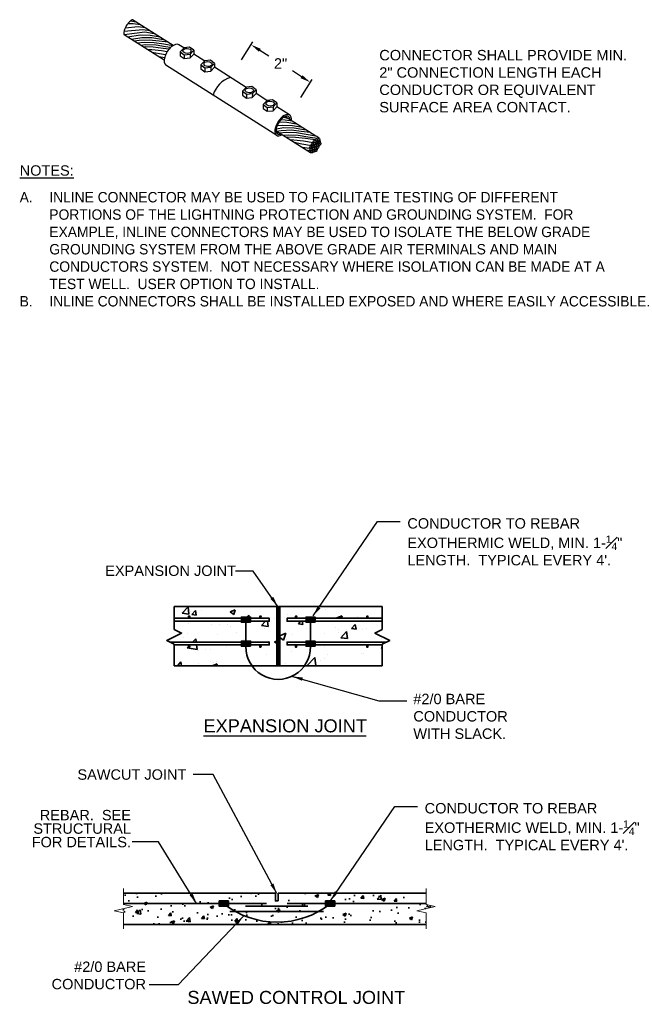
# Model space of a CAD drawing. Header units: inches. Extents: x 298 to 9722, y 170 to 7422.
# Tile 13 of 36: x 1499 to 2029, y 1134 to 1986. Entities that reach past the tile are written whole.
import ezdxf

# ---------------------------------------------------------------- set-up
doc = ezdxf.new("R2010")
doc.units = ezdxf.units.IN
doc.header["$MEASUREMENT"] = 0
for name, color, linetype, lineweight in [('E-ANNO-TEXT', 7, 'Continuous', 25), ('E-DETL-GRPH', 7, 'Continuous', 35), ('G-ANNO-TEXT', 7, 'Continuous', 0)]:
    doc.layers.add(name, color=color, linetype=linetype, lineweight=lineweight)
doc.styles.add("3 4 1'-0", font='arial.ttf', dxfattribs={"height": 2})
doc.styles.add('Arial8', font='arial.ttf', dxfattribs={"height": 0.125})
doc.styles.get("Standard").update_dxf_attribs({"font": 'arial.ttf'})
doc.dimstyles.new("3 4 1'-0", dxfattribs={"dimtxt": 2, "dimasz": 3, "dimexe": 1, "dimexo": 1, "dimgap": 1, "dimtad": 1, "dimdec": 4, "dimzin": 11, "dimdsep": 46, "dimlunit": 4, "dimtxsty": "3 4 1'-0", "dimblk": '_Oblique_0.3', "dimcen": 0.09, "dimadec": 4, "dimazin": 3, "dimtfac": 1, "dimtdec": 4, "dimtofl": 0, "dimtmove": 0, "dimatfit": 3, "dimfxl": 1, "dimfrac": 2, "dimtzin": 11, "dimarcsym": 0})
doc.dimstyles.new('3-16to1Dim8', dxfattribs={"dimtxt": 12, "dimasz": 0.0625, "dimexe": 0.0625, "dimexo": 0.0625, "dimgap": 0.03125, "dimtad": 1, "dimdec": 4, "dimlfac": 64, "dimzin": 3, "dimdsep": 46, "dimlunit": 4, "dimtxsty": 'Arial8', "dimcen": 0.09375, "dimclrd": 256, "dimclrt": 256, "dimadec": 0, "dimazin": 1, "dimtfac": 1, "dimtdec": 4, "dimtofl": 0, "dimtmove": 0, "dimatfit": 3, "dimfxl": 1, "dimfrac": 1, "dimtolj": 1, "dimtzin": 0, "dimlwd": -1, "dimarcsym": 0})
doc.dimstyles.get("Standard").update_dxf_attribs({"dimtxt": 0.18, "dimasz": 0.18, "dimexe": 0.18, "dimexo": 0.0625, "dimgap": 0.09, "dimtad": 0, "dimtih": 1, "dimtoh": 1, "dimdec": 4, "dimzin": 0, "dimdsep": 46, "dimtxsty": 'Standard', "dimcen": 0.09, "dimadec": 0, "dimazin": 0, "dimtfac": 1, "dimtdec": 4, "dimtofl": 0, "dimtmove": 0, "dimatfit": 3, "dimfxl": 1, "dimtolj": 1, "dimtzin": 0, "dimarcsym": 0})

# ---------------------------------------------------------------- blocks, each defined once
blk = doc.blocks.new('BREAK LINE')
at = {"layer": 'G-ANNO-TEXT', "flags": 128}
blk.add_lwpolyline([(8.36, 9.2), (8.36, 8.47), (8.36, 6.43), (9.96, 6.07), (6.76, 5.34), (8.36, 4.97), (8.36, 2.2)], dxfattribs=at)
blk = doc.blocks.new('_Oblique_0.3')
at = {"color": 0, "linetype": 'ByBlock', "lineweight": -2}
for p, q in [((0, 0), (-1, 0)), ((0.5, 0.167), (-0.5, -0.167))]:
    blk.add_line(p, q, dxfattribs=at)
blk = doc.blocks.new('*X7')
at = {"color": 0}
for p, q in [((920.4, 444.6), (920.4, 444.6)), ((955.6, 449.6), (955.6, 449.6)), ((1087.4, 446.1), (1087.4, 446.1)), ((933.7, 425.2), (933.7, 425.2)), ((944.4, 424.9), (944.4, 424.9)), ((1009.5, 434.9), (1009.5, 434.9)), ((1025.4, 410.3), (1033.8, 413.6)), ((1030.7, 404.5), (1033.8, 413.6)), ((1104.6, 418.1), (1104.6, 418.1)), ((1105.2, 415.3), (1105.2, 415.3)), ((1142.8, 420.3), (1142.8, 420.3)), ((896, 408.1), (896, 408.1)), ((900.9, 393.9), (904.7, 397.9)), ((908.5, 401.9), (912.5, 406)), ((913, 401.9), (912.5, 406)), ((914.2, 391.8), (913.5, 397.9)), ((976.1, 404.7), (976.1, 404.7)), ((1010.5, 402.9), (1010.5, 402.9)), ((1025.4, 408.1), (1030.7, 404.5)), ((1162.6, 406.7), (1162.6, 406.7)), ((900.9, 393.9), (914.2, 391.8)), ((916.1, 390.4), (916.1, 390.4)), ((953.7, 395.4), (953.7, 395.4)), ((1007.6, 384.9), (1007.6, 384.9)), ((1085.6, 396.2), (1085.6, 396.2)), ((1089.2, 385.1), (1089.2, 385.1)), ((887.8, 369.9), (892.3, 375.2)), ((893.3, 369.9), (892.3, 375.2)), ((931.9, 375.3), (931.9, 375.3)), ((1061.7, 369.9), (1072.6, 381.2)), ((1073.9, 369.9), (1072.6, 381.2)), ((1001.7, 370.1), (1001.7, 370.1))]:
    blk.add_line(p, q, dxfattribs=at)
blk = doc.blocks.new('*X8')
at = {"color": 0}
for p, q in [((894.2, 440.9), (902, 449)), ((894.2, 440.9), (903.1, 439.5)), ((903.1, 439.5), (902, 449)), ((904.9, 442.9), (904.9, 442.9)), ((907, 438.7), (911.9, 444.4)), ((907, 438.7), (913, 438.2)), ((913, 438.2), (911.9, 444.4)), ((958.6, 442.3), (965.6, 445)), ((958.6, 442.3), (963.6, 438.9)), ((963.6, 438.9), (965.6, 445)), ((980, 433.9), (983.6, 438.2)), ((984.4, 433.9), (983.6, 438.2)), ((1036.2, 439.1), (1036.2, 439.1)), ((1076.3, 443.5), (1076.3, 443.5)), ((1087.5, 446.2), (1087.5, 446.2)), ((902, 427.2), (902, 427.2)), ((933.7, 425.2), (933.7, 425.2)), ((955.4, 425), (955.4, 425)), ((1001, 424.3), (1006.3, 429.9)), ((1001, 424.3), (1009.8, 422.9)), ((1009.8, 422.9), (1009, 429.9)), ((1018, 433.4), (1018, 433.4)), ((1050.5, 426.1), (1053.6, 429.9)), ((1050.5, 426.1), (1056.5, 425.6)), ((1056.5, 425.6), (1055.7, 429.9)), ((1067.9, 428.4), (1067.9, 428.4)), ((1102.3, 434.3), (1109.3, 437)), ((1102.3, 434.3), (1102.9, 433.9)), ((1108.2, 433.9), (1109.3, 437)), ((1122.2, 419.9), (1127, 425.6)), ((1128.2, 419.3), (1127, 425.6)), ((1130.8, 436.7), (1130.8, 436.7)), ((901.4, 413.4), (901.4, 413.4)), ((941.8, 411.8), (941.8, 411.8)), ((959.7, 423.4), (959.7, 423.4)), ((966.8, 415.1), (966.8, 415.1)), ((1004.7, 420.1), (1004.7, 420.1)), ((1008.8, 422.7), (1008.8, 422.7)), ((1042, 411.5), (1042, 411.5)), ((1062.1, 420.5), (1062.1, 420.5)), ((1086.3, 412.9), (1086.3, 412.9)), ((1100.3, 421.5), (1100.3, 421.5)), ((1107.7, 407.7), (1115.5, 415.9)), ((1115.5, 418.2), (1115.5, 418.2)), ((1116.6, 406.4), (1115.5, 415.9)), ((1122.2, 419.9), (1128.2, 419.3)), ((1136.8, 419.3), (1136.8, 419.3)), ((878.6, 403.5), (878.6, 403.5)), ((879.2, 406.9), (879.5, 406.7)), ((879.5, 406.7), (879.7, 407.2)), ((1018.3, 402), (1021.4, 403.2)), ((1018.3, 402), (1021.4, 399.9)), ((1034.9, 405.9), (1034.9, 405.9)), ((1107.7, 407.7), (1116.6, 406.4)), ((1167.6, 405.6), (1167.6, 405.6)), ((925.3, 391.5), (925.3, 391.5)), ((932.5, 392), (932.5, 392)), ((1041.6, 389), (1041.6, 389)), ((1066.6, 392.3), (1066.6, 392.3)), ((1104.5, 397.2), (1104.5, 397.2)), ((1135.6, 386), (1135.6, 386)), ((1138.5, 386.5), (1138.5, 386.5)), ((1162, 394), (1163.6, 394.6)), ((1162, 394), (1163.6, 393)), ((915.5, 372.4), (915.5, 372.4)), ((934.4, 369.9), (941.2, 372.5)), ((935.9, 373.9), (935.9, 373.9)), ((940.4, 369.9), (941.2, 372.5)), ((940.5, 375.7), (940.5, 375.7)), ((978.4, 380.7), (978.4, 380.7)), ((989.3, 371.6), (989.3, 371.6)), ((1033.7, 372.6), (1033.7, 372.6)), ((1080.2, 376.5), (1080.2, 376.5)), ((1085.1, 379.6), (1085.1, 379.6))]:
    blk.add_line(p, q, dxfattribs=at)
blk = doc.blocks.new('*X4')
at = {"color": 0}
for p, q in [((1021.4, 438), (1025.2, 441.9)), ((1021.4, 439.8), (1023.5, 441.9)), ((1021.4, 441.6), (1021.7, 441.9)), ((1021.4, 436.2), (1025.4, 440.2)), ((1021.4, 434.5), (1025.4, 438.5)), ((1021.4, 432.7), (1025.4, 436.7)), ((1021.4, 430.9), (1025.4, 434.9)), ((1021.4, 429.2), (1025.4, 433.2)), ((1021.4, 427.4), (1025.4, 431.4)), ((1021.4, 425.6), (1025.4, 429.6)), ((1021.4, 423.9), (1025.4, 427.9)), ((1021.4, 422.1), (1025.4, 426.1)), ((1021.4, 420.3), (1025.4, 424.3)), ((1021.4, 418.6), (1025.4, 422.6)), ((1021.4, 416.8), (1025.4, 420.8)), ((1021.4, 415), (1025.4, 419)), ((1021.4, 413.3), (1025.4, 417.3)), ((1021.4, 411.5), (1025.4, 415.5)), ((1021.4, 409.7), (1025.4, 413.7)), ((1021.4, 408), (1025.4, 412)), ((1021.4, 406.2), (1025.4, 410.2)), ((1021.4, 404.4), (1025.4, 408.4)), ((1021.4, 402.7), (1025.4, 406.7)), ((1021.4, 400.9), (1025.4, 404.9)), ((1021.4, 399.1), (1025.4, 403.1)), ((1021.4, 397.4), (1025.4, 401.4)), ((1021.4, 395.6), (1025.4, 399.6)), ((1021.4, 393.8), (1025.4, 397.8)), ((1021.4, 392.1), (1025.4, 396.1)), ((1021.4, 390.3), (1025.4, 394.3)), ((1021.4, 388.5), (1025.4, 392.5)), ((1021.4, 386.8), (1025.4, 390.8)), ((1021.4, 385), (1025.4, 389)), ((1021.4, 383.2), (1025.4, 387.2)), ((1021.4, 381.4), (1025.4, 385.4)), ((1021.4, 379.7), (1025.4, 383.7)), ((1021.4, 377.9), (1025.4, 381.9)), ((1021.4, 376.1), (1025.4, 380.1)), ((1021.4, 374.4), (1025.4, 378.4)), ((1021.4, 372.6), (1025.4, 376.6)), ((1021.4, 370.8), (1025.4, 374.8)), ((1022.2, 369.9), (1025.4, 373.1)), ((1023.9, 369.9), (1025.4, 371.3))]:
    blk.add_line(p, q, dxfattribs=at)
blk = doc.blocks.new('*X5')
at = {"color": 0}
for p, q in [((1021.4, 444.2), (1021.5, 444.2)), ((1021.4, 443.8), (1021.5, 443.8)), ((1021.5, 444.5), (1021.8, 444.5)), ((1021.5, 444), (1021.8, 444)), ((1021.5, 443.5), (1021.8, 443.5)), ((1021.5, 443.2), (1021.5, 443.2)), ((1021.6, 443), (1021.8, 443)), ((1021.7, 445), (1021.8, 445)), ((1021.8, 444.8), (1022, 444.8)), ((1021.8, 444.2), (1022, 444.2)), ((1021.8, 443.8), (1022, 443.8)), ((1021.8, 443.2), (1022, 443.2)), ((1021.8, 442.8), (1022, 442.8)), ((1021.9, 445.2), (1022, 445.2)), ((1022, 445), (1022.2, 445)), ((1022, 444.5), (1022.2, 444.5)), ((1022, 444), (1022.2, 444)), ((1022, 443.5), (1022.2, 443.5)), ((1022, 443), (1022.2, 443)), ((1022, 442.5), (1022.2, 442.5)), ((1022.2, 445.5), (1022.2, 445.5)), ((1022.2, 445.2), (1022.5, 445.2)), ((1022.2, 444.8), (1022.5, 444.8)), ((1022.2, 444.2), (1022.5, 444.2)), ((1022.2, 443.8), (1022.5, 443.8)), ((1022.2, 443.2), (1022.5, 443.2)), ((1022.2, 442.8), (1022.5, 442.8)), ((1022.2, 442.2), (1022.5, 442.2)), ((1022.5, 445.5), (1022.8, 445.5)), ((1022.5, 445), (1022.8, 445)), ((1022.5, 444.5), (1022.8, 444.5)), ((1022.5, 444), (1022.8, 444)), ((1022.5, 443.5), (1022.8, 443.5)), ((1022.5, 443), (1022.8, 443)), ((1022.5, 442.5), (1022.8, 442.5)), ((1022.6, 442), (1022.8, 442)), ((1022.8, 445.8), (1023, 445.8)), ((1022.8, 445.2), (1023, 445.2)), ((1022.8, 444.8), (1023, 444.8)), ((1022.8, 444.2), (1023, 444.2)), ((1022.8, 443.8), (1023, 443.8)), ((1022.8, 443.2), (1023, 443.2)), ((1022.8, 442.8), (1023, 442.8)), ((1022.8, 442.2), (1023, 442.2)), ((1023, 445.5), (1023.2, 445.5)), ((1023, 445), (1023.2, 445)), ((1023, 444.5), (1023.2, 444.5)), ((1023, 444), (1023.2, 444)), ((1023, 443.5), (1023.2, 443.5)), ((1023, 443), (1023.2, 443)), ((1023, 442.5), (1023.2, 442.5)), ((1023, 442), (1023.2, 442)), ((1023.2, 445.8), (1023.5, 445.8)), ((1023.2, 445.2), (1023.5, 445.2)), ((1023.2, 444.8), (1023.5, 444.8)), ((1023.2, 444.2), (1023.5, 444.2)), ((1023.2, 443.8), (1023.5, 443.8)), ((1023.2, 443.2), (1023.5, 443.2)), ((1023.2, 442.8), (1023.5, 442.8)), ((1023.2, 442.2), (1023.5, 442.2)), ((1023.5, 445.5), (1023.8, 445.5)), ((1023.5, 445), (1023.8, 445)), ((1023.5, 444.5), (1023.8, 444.5)), ((1023.5, 444), (1023.8, 444)), ((1023.5, 443.5), (1023.8, 443.5)), ((1023.5, 443), (1023.8, 443)), ((1023.5, 442.5), (1023.8, 442.5)), ((1023.5, 442), (1023.8, 442)), ((1023.8, 445.8), (1024, 445.8)), ((1023.8, 445.2), (1024, 445.2)), ((1023.8, 444.8), (1024, 444.8)), ((1023.8, 444.2), (1024, 444.2)), ((1023.8, 443.8), (1024, 443.8)), ((1023.8, 443.2), (1024, 443.2)), ((1023.8, 442.8), (1024, 442.8)), ((1023.8, 442.2), (1024, 442.2)), ((1024, 445.5), (1024.2, 445.5)), ((1024, 445), (1024.2, 445)), ((1024, 444.5), (1024.2, 444.5)), ((1024, 444), (1024.2, 444)), ((1024, 443.5), (1024.2, 443.5)), ((1024, 443), (1024.2, 443)), ((1024, 442.5), (1024.2, 442.5)), ((1024, 442), (1024.1, 442)), ((1024.2, 445.2), (1024.5, 445.2)), ((1024.2, 444.8), (1024.5, 444.8)), ((1024.2, 444.2), (1024.5, 444.2)), ((1024.2, 443.8), (1024.5, 443.8)), ((1024.2, 443.2), (1024.5, 443.2)), ((1024.2, 442.8), (1024.5, 442.8)), ((1024.2, 442.2), (1024.5, 442.2)), ((1024.5, 445.5), (1024.5, 445.5)), ((1024.5, 445), (1024.8, 445)), ((1024.5, 444.5), (1024.8, 444.5)), ((1024.5, 444), (1024.8, 444)), ((1024.5, 443.5), (1024.8, 443.5)), ((1024.5, 443), (1024.8, 443)), ((1024.5, 442.5), (1024.8, 442.5)), ((1024.8, 445.2), (1024.8, 445.2)), ((1024.8, 444.8), (1025, 444.8)), ((1024.8, 444.2), (1025, 444.2)), ((1024.8, 443.8), (1025, 443.8)), ((1024.8, 443.2), (1025, 443.2)), ((1024.8, 442.8), (1025, 442.8)), ((1025, 445), (1025, 445)), ((1025, 444.5), (1025.2, 444.5)), ((1025, 444), (1025.2, 444)), ((1025, 443.5), (1025.2, 443.5)), ((1025, 443), (1025.2, 443)), ((1025.2, 444.2), (1025.3, 444.2)), ((1025.2, 443.8), (1025.4, 443.8)), ((1025.2, 443.2), (1025.3, 443.2))]:
    blk.add_line(p, q, dxfattribs=at)
blk = doc.blocks.new('*X6')
at = {"color": 0}
for p, q in [((1021.40625, 449.6875), (1021.40625, 449.6875)), ((1021.40625, 449.0625), (1021.40625, 449.0625)), ((1021.40625, 448.4375), (1021.40625, 448.4375)), ((1021.40625, 447.8125), (1021.40625, 447.8125)), ((1021.40625, 447.1875), (1021.40625, 447.1875)), ((1021.40625, 446.5625), (1021.40625, 446.5625)), ((1021.40625, 445.9375), (1021.40625, 445.9375)), ((1021.40625, 445.3125), (1021.40625, 445.3125)), ((1021.40625, 444.6875), (1021.40625, 444.6875)), ((1021.5625, 449.375), (1021.5625, 449.375)), ((1021.5625, 448.75), (1021.5625, 448.75)), ((1021.5625, 448.125), (1021.5625, 448.125)), ((1021.5625, 447.5), (1021.5625, 447.5)), ((1021.5625, 446.875), (1021.5625, 446.875)), ((1021.5625, 446.25), (1021.5625, 446.25)), ((1021.5625, 445.625), (1021.5625, 445.625)), ((1021.5625, 445), (1021.5625, 445)), ((1021.71875, 449.6875), (1021.71875, 449.6875)), ((1021.71875, 449.0625), (1021.71875, 449.0625)), ((1021.71875, 448.4375), (1021.71875, 448.4375)), ((1021.71875, 447.8125), (1021.71875, 447.8125)), ((1021.71875, 447.1875), (1021.71875, 447.1875)), ((1021.71875, 446.5625), (1021.71875, 446.5625)), ((1021.71875, 445.9375), (1021.71875, 445.9375)), ((1021.71875, 445.3125), (1021.71875, 445.3125)), ((1021.875, 449.375), (1021.875, 449.375)), ((1021.875, 448.75), (1021.875, 448.75)), ((1021.875, 448.125), (1021.875, 448.125)), ((1021.875, 447.5), (1021.875, 447.5)), ((1021.875, 446.875), (1021.875, 446.875)), ((1021.875, 446.25), (1021.875, 446.25)), ((1021.875, 445.625), (1021.875, 445.625)), ((1022.03125, 449.0625), (1022.03125, 449.0625)), ((1022.03125, 448.4375), (1022.03125, 448.4375)), ((1022.03125, 447.8125), (1022.03125, 447.8125)), ((1022.03125, 447.1875), (1022.03125, 447.1875)), ((1022.03125, 446.5625), (1022.03125, 446.5625)), ((1022.03125, 445.9375), (1022.03125, 445.9375)), ((1022.1875, 449.375), (1022.1875, 449.375)), ((1022.1875, 448.75), (1022.1875, 448.75)), ((1022.1875, 448.125), (1022.1875, 448.125)), ((1022.1875, 447.5), (1022.1875, 447.5)), ((1022.1875, 446.875), (1022.1875, 446.875)), ((1022.1875, 446.25), (1022.1875, 446.25)), ((1022.1875, 445.625), (1022.1875, 445.625)), ((1022.34375, 449.0625), (1022.34375, 449.0625)), ((1022.34375, 448.4375), (1022.34375, 448.4375)), ((1022.34375, 447.8125), (1022.34375, 447.8125)), ((1022.34375, 447.1875), (1022.34375, 447.1875)), ((1022.34375, 446.5625), (1022.34375, 446.5625)), ((1022.34375, 445.9375), (1022.34375, 445.9375)), ((1022.5, 449.375), (1022.5, 449.375)), ((1022.5, 448.75), (1022.5, 448.75)), ((1022.5, 448.125), (1022.5, 448.125)), ((1022.5, 447.5), (1022.5, 447.5)), ((1022.5, 446.875), (1022.5, 446.875)), ((1022.5, 446.25), (1022.5, 446.25)), ((1022.65625, 449.0625), (1022.65625, 449.0625)), ((1022.65625, 448.4375), (1022.65625, 448.4375)), ((1022.65625, 447.8125), (1022.65625, 447.8125)), ((1022.65625, 447.1875), (1022.65625, 447.1875)), ((1022.65625, 446.5625), (1022.65625, 446.5625)), ((1022.65625, 445.9375), (1022.65625, 445.9375)), ((1022.8125, 449.375), (1022.8125, 449.375)), ((1022.8125, 448.75), (1022.8125, 448.75)), ((1022.8125, 448.125), (1022.8125, 448.125)), ((1022.8125, 447.5), (1022.8125, 447.5)), ((1022.8125, 446.875), (1022.8125, 446.875)), ((1022.8125, 446.25), (1022.8125, 446.25)), ((1022.96875, 449.0625), (1022.96875, 449.0625)), ((1022.96875, 448.4375), (1022.96875, 448.4375)), ((1022.96875, 447.8125), (1022.96875, 447.8125)), ((1022.96875, 447.1875), (1022.96875, 447.1875)), ((1022.96875, 446.5625), (1022.96875, 446.5625)), ((1022.96875, 445.9375), (1022.96875, 445.9375)), ((1023.125, 449.375), (1023.125, 449.375)), ((1023.125, 448.75), (1023.125, 448.75)), ((1023.125, 448.125), (1023.125, 448.125)), ((1023.125, 447.5), (1023.125, 447.5)), ((1023.125, 446.875), (1023.125, 446.875)), ((1023.125, 446.25), (1023.125, 446.25)), ((1023.28125, 449.0625), (1023.28125, 449.0625)), ((1023.28125, 448.4375), (1023.28125, 448.4375)), ((1023.28125, 447.8125), (1023.28125, 447.8125)), ((1023.28125, 447.1875), (1023.28125, 447.1875)), ((1023.28125, 446.5625), (1023.28125, 446.5625)), ((1023.28125, 445.9375), (1023.28125, 445.9375)), ((1023.4375, 448.75), (1023.4375, 448.75)), ((1023.4375, 448.125), (1023.4375, 448.125)), ((1023.4375, 447.5), (1023.4375, 447.5)), ((1023.4375, 446.875), (1023.4375, 446.875)), ((1023.4375, 446.25), (1023.4375, 446.25)), ((1023.59375, 449.0625), (1023.59375, 449.0625)), ((1023.59375, 448.4375), (1023.59375, 448.4375)), ((1023.59375, 447.8125), (1023.59375, 447.8125)), ((1023.59375, 447.1875), (1023.59375, 447.1875)), ((1023.59375, 446.5625), (1023.59375, 446.5625)), ((1023.59375, 445.9375), (1023.59375, 445.9375)), ((1023.75, 449.375), (1023.75, 449.375)), ((1023.75, 448.75), (1023.75, 448.75)), ((1023.75, 448.125), (1023.75, 448.125)), ((1023.75, 447.5), (1023.75, 447.5)), ((1023.75, 446.875), (1023.75, 446.875)), ((1023.75, 446.25), (1023.75, 446.25)), ((1023.90625, 449.0625), (1023.90625, 449.0625)), ((1023.90625, 448.4375), (1023.90625, 448.4375)), ((1023.90625, 447.8125), (1023.90625, 447.8125)), ((1023.90625, 447.1875), (1023.90625, 447.1875)), ((1023.90625, 446.5625), (1023.90625, 446.5625)), ((1023.90625, 445.9375), (1023.90625, 445.9375)), ((1024.0625, 449.375), (1024.0625, 449.375)), ((1024.0625, 448.75), (1024.0625, 448.75)), ((1024.0625, 448.125), (1024.0625, 448.125)), ((1024.0625, 447.5), (1024.0625, 447.5)), ((1024.0625, 446.875), (1024.0625, 446.875)), ((1024.0625, 446.25), (1024.0625, 446.25)), ((1024.21875, 449.0625), (1024.21875, 449.0625)), ((1024.21875, 448.4375), (1024.21875, 448.4375)), ((1024.21875, 447.8125), (1024.21875, 447.8125)), ((1024.21875, 447.1875), (1024.21875, 447.1875)), ((1024.21875, 446.5625), (1024.21875, 446.5625)), ((1024.21875, 445.9375), (1024.21875, 445.9375)), ((1024.375, 449.375), (1024.375, 449.375)), ((1024.375, 448.75), (1024.375, 448.75)), ((1024.375, 448.125), (1024.375, 448.125)), ((1024.375, 447.5), (1024.375, 447.5)), ((1024.375, 446.875), (1024.375, 446.875)), ((1024.375, 446.25), (1024.375, 446.25)), ((1024.375, 445.625), (1024.375, 445.625)), ((1024.53125, 449.0625), (1024.53125, 449.0625)), ((1024.53125, 448.4375), (1024.53125, 448.4375)), ((1024.53125, 447.8125), (1024.53125, 447.8125)), ((1024.53125, 447.1875), (1024.53125, 447.1875)), ((1024.53125, 446.5625), (1024.53125, 446.5625)), ((1024.53125, 445.9375), (1024.53125, 445.9375)), ((1024.6875, 449.375), (1024.6875, 449.375)), ((1024.6875, 448.75), (1024.6875, 448.75)), ((1024.6875, 448.125), (1024.6875, 448.125)), ((1024.6875, 447.5), (1024.6875, 447.5)), ((1024.6875, 446.875), (1024.6875, 446.875)), ((1024.6875, 446.25), (1024.6875, 446.25)), ((1024.6875, 445.625), (1024.6875, 445.625)), ((1024.84375, 449.0625), (1024.84375, 449.0625)), ((1024.84375, 448.4375), (1024.84375, 448.4375)), ((1024.84375, 447.8125), (1024.84375, 447.8125)), ((1024.84375, 447.1875), (1024.84375, 447.1875)), ((1024.84375, 446.5625), (1024.84375, 446.5625)), ((1024.84375, 445.9375), (1024.84375, 445.9375)), ((1024.84375, 445.3125), (1024.84375, 445.3125)), ((1025, 449.375), (1025, 449.375)), ((1025, 448.75), (1025, 448.75)), ((1025, 448.125), (1025, 448.125)), ((1025, 447.5), (1025, 447.5)), ((1025, 446.875), (1025, 446.875)), ((1025, 446.25), (1025, 446.25)), ((1025, 445.625), (1025, 445.625)), ((1025.15625, 449.6875), (1025.15625, 449.6875)), ((1025.15625, 449.0625), (1025.15625, 449.0625)), ((1025.15625, 448.4375), (1025.15625, 448.4375)), ((1025.15625, 447.8125), (1025.15625, 447.8125)), ((1025.15625, 447.1875), (1025.15625, 447.1875)), ((1025.15625, 446.5625), (1025.15625, 446.5625)), ((1025.15625, 445.9375), (1025.15625, 445.9375)), ((1025.15625, 445.3125), (1025.15625, 445.3125)), ((1025.3125, 449.375), (1025.3125, 449.375)), ((1025.3125, 448.75), (1025.3125, 448.75)), ((1025.3125, 448.125), (1025.3125, 448.125)), ((1025.3125, 447.5), (1025.3125, 447.5)), ((1025.3125, 446.875), (1025.3125, 446.875)), ((1025.3125, 446.25), (1025.3125, 446.25)), ((1025.3125, 445.625), (1025.3125, 445.625)), ((1025.3125, 445), (1025.3125, 445))]:
    blk.add_line(p, q, dxfattribs=at)
blk = doc.blocks.new('*D15')
at = {"layer": 'Defpoints', "color": 0, "lineweight": 30, "transparency": 16777216}
for p in [(1681.04, 1936.28), (1750.23, 1932), (1732.32, 1903.76)]:
    blk.add_point(p, dxfattribs=at)
at = {"layer": 'E-ANNO-TEXT', "color": 0, "lineweight": -2, "transparency": 16777216}
for p, q in [((1690.68, 1951.48), (1700.56, 1967.05)), ((1706.55, 1959.7), (1714.27, 1954.81)), ((1742.63, 1936.82), (1734.76, 1941.81)), ((1741.96, 1918.96), (1751.83, 1934.53))]:
    blk.add_line(p, q, dxfattribs=at)
at = {"layer": 'E-ANNO-TEXT', "color": 0, "lineweight": 30, "transparency": 16777216}
for points in [[(1707.35, 1960.97), (1705.75, 1958.43), (1698.95, 1964.52)], [(1743.43, 1938.09), (1741.82, 1935.55), (1750.23, 1932)]]:
    blk.add_solid(points, dxfattribs=at)
at = {"layer": 'E-ANNO-TEXT', "color": 0, "transparency": 16777216, "insert": (1724.51, 1948.31), "char_height": 9, "attachment_point": 5}
blk.add_mtext('\\A1;2"', dxfattribs=at)

msp = doc.modelspace()

# ---------------------------------------------------------------- hatches: boundary and pattern name
at = {"layer": 'E-DETL-GRPH'}
h = msp.add_hatch(color=0, dxfattribs=at)
h.dxf.hatch_style = 1
h.paths.add_polyline_path([(1698.47599, 1469.3926), (1690.55789, 1469.3926), (1690.55789, 1464.87615), (1698.47599, 1464.87615)])
h = msp.add_hatch(color=0, dxfattribs=at)
h.dxf.hatch_style = 1
h.paths.add_polyline_path([(1754.43429, 1469.3926), (1746.5162, 1469.3926), (1746.5162, 1464.87615), (1754.43429, 1464.87615)])
h = msp.add_hatch(color=0, dxfattribs=at)
h.dxf.hatch_style = 1
h.paths.add_polyline_path([(1698.47599, 1448.72796), (1690.55789, 1448.72796), (1690.55789, 1444.21151), (1698.47599, 1444.21151)])
h = msp.add_hatch(color=0, dxfattribs=at)
h.dxf.hatch_style = 1
h.paths.add_polyline_path([(1754.43429, 1448.72796), (1746.5162, 1448.72796), (1746.5162, 1444.21151), (1754.43429, 1444.21151)])
h = msp.add_hatch(dxfattribs=at)
h.set_pattern_fill('AR-CONC', color=9, scale=4)
h.set_pattern_definition([(50, (-1336.11, 138.463), (28.6904, -2.51009), [3, -33]), (355, (-1336.11, 138.463), (-5.55005, 30.08769), [2.4, -26.4]), (100.4514, (-1333.72, 138.254), (23.14035, 27.5776), [2.5496, -28.04568]), (46.1842, (-1336.11, 146.463), (42.68965, -6.62077), [4.5, -49.5]), (96.6356, (-1332.553, 145.91), (37.3865, 38.96474), [3.8244, -42.06855]), (351.1842, (-1336.11, 146.463), (37.3865, 38.96474), [3.6, -39.6]), (21, (-1332.11, 144.463), (23.87628, -16.10476), [3, -33]), (326, (-1332.11, 144.463), (9.73261, 29.006), [2.4, -26.4]), (71.4514, (-1330.12, 143.12), (33.6089, 12.90125), [2.5496, -28.04568]), (37.5, (-1336.111, 138.463), (0.486394, 13.315754), [0, -26.08, 0, -26.8, 0, -26.5]), (7.5, (-1336.111, 138.463), (10.52278, 15.77647), [0, -15.28, 0, -25.48, 0, -10.1]), (327.5, (-1345.031, 138.463), (21.352897, -0.902195), [0, -10, 0, -31.2, 0, -41.4]), (317.5, (-1349.03, 138.463), (23.32745, 4.0042), [0, -13, 0, -20.72, 0, -29.4])])
h.paths.add_polyline_path([(1850.47661, 1203.60669), (1850.47661, 1213.53205), (1842.50562, 1215.34364), (1858.44761, 1218.96681), (1850.47661, 1220.7784), (1850.47661, 1230.60669), (1722.30647, 1230.60669), (1722.30647, 1223.85669), (1720.05647, 1223.85669), (1720.05647, 1230.60669), (1588.46406, 1230.60669), (1588.46406, 1220.7784), (1596.43505, 1218.96681), (1580.49306, 1215.34364), (1588.46406, 1213.53205), (1588.46406, 1203.60669)])
h = msp.add_hatch(color=0, dxfattribs=at)
h.dxf.hatch_style = 1
h.paths.add_polyline_path([(1679.36909, 1223.86491), (1671.451, 1223.86491), (1671.451, 1219.34846), (1679.36909, 1219.34846)])
h = msp.add_hatch(color=0, dxfattribs=at)
h.dxf.hatch_style = 1
h.paths.add_polyline_path([(1771.34825, 1223.86491), (1763.43015, 1223.86491), (1763.43015, 1219.34846), (1771.34825, 1219.34846)])

# ---------------------------------------------------------------- linework, layer by layer
at = {"layer": 'E-ANNO-TEXT', "color": 0}
for p, q in [((1631.47227, 1963.81073), (1596.38598, 1986.06223)), ((1623.76474, 1951.19051), (1589.10497, 1973.17151)), ((1640.83248, 1961.77762), (1636.50157, 1964.52425)), ((1649.43527, 1959.74477), (1649.38605, 1956.35299)), ((1623.77511, 1951.33055), (1623.45218, 1951.38873)), ((1637.55565, 1958.41562), (1637.50643, 1955.02384)), ((1641.07263, 1955.87734), (1641.02342, 1952.48557)), ((1646.18844, 1956.41356), (1646.13923, 1953.02178)), ((1658.79793, 1950.38405), (1649.38605, 1956.35299)), ((1721.13096, 1886.11988), (1625.31525, 1946.88558)), ((1655.52109, 1947.02205), (1655.47188, 1943.63028)), ((1659.03808, 1944.48378), (1658.98886, 1941.092)), ((1664.15389, 1945.01999), (1664.10467, 1941.62822)), ((1667.40072, 1948.3512), (1667.3515, 1944.95942)), ((1694.72882, 1927.59691), (1667.3515, 1944.95942)), ((1703.33161, 1925.56406), (1703.2824, 1922.17229)), ((1691.45199, 1924.23491), (1691.40277, 1920.84314)), ((1694.96897, 1921.69664), (1694.91976, 1918.30486)), ((1700.08478, 1922.23285), (1700.03557, 1918.84108)), ((1712.69427, 1916.20334), (1703.2824, 1922.17229)), ((1709.41743, 1912.84135), (1709.36822, 1909.44957)), ((1712.93442, 1910.30307), (1712.8852, 1906.91129)), ((1718.05023, 1910.83929), (1718.00101, 1907.44751)), ((1721.29706, 1914.17049), (1721.24784, 1910.77872)), ((1732.31729, 1903.75854), (1721.24784, 1910.77872)), ((1754.92341, 1885.51882), (1728.29532, 1902.40619)), ((1750.41946, 1870.86691), (1720.69458, 1889.71824)), ((1749.98902, 1872.72015), (1746.50847, 1873.34724)), ((1657.83466, 1366.7179, 12.31883), (1798.48972, 1366.7179, 12.31883))]:
    msp.add_line(p, q, dxfattribs=at)
for points in [[(1599.42837, 1984.11546), (1599.46538, 1984.10929), (1594.48861, 1984.91438)], [(1596.38257, 1986.06364), (1596.16087, 1986.1555), (1595.97903, 1986.13736)], [(1605.38068, 1977.3911), (1588.9741, 1976.0519), (1588.9741, 1976.0519)], [(1601.19195, 1980.04757), (1590.06466, 1978.92488), (1590.06466, 1978.92488)], [(1597.00321, 1982.70404), (1592.22068, 1982.4391), (1592.22068, 1982.4391)], [(1603.24603, 1981.69433), (1603.28303, 1981.68816), (1597.00321, 1982.70404)], [(1607.43476, 1979.03786), (1607.47177, 1979.03169), (1601.19195, 1980.04757)], [(1611.6235, 1976.38139), (1611.66051, 1976.37522), (1605.38068, 1977.3911)], [(1606.87286, 1975.31745), (1589.10497, 1973.17151), (1589.10497, 1973.17151)], [(1611.67887, 1972.41488), (1602.82985, 1972.73576), (1592.28916, 1971.15212)], [(1613.17104, 1970.34123), (1604.37702, 1970.58431), (1595.49849, 1969.11679)], [(1610.77165, 1968.5741), (1602.00325, 1968.17388), (1597.9353, 1967.57137)], [(1615.68058, 1973.82572), (1615.19554, 1973.90157), (1606.87286, 1975.31745)], [(1627.09341, 1966.58778), (1619.39808, 1967.54585), (1610.77165, 1968.5741)], [(1620.03863, 1971.06187), (1618.6329, 1971.28969), (1611.67887, 1972.41488)], [(1624.03385, 1968.52813), (1621.49372, 1968.92535), (1613.17104, 1970.34123)], [(1615.18947, 1966.21351), (1606.34045, 1966.53439), (1600.45685, 1965.97222)], [(1616.68165, 1964.13986), (1607.88762, 1964.38294), (1603.60766, 1963.974)], [(1614.28225, 1962.37274), (1607.43765, 1962.58854), (1606.08467, 1962.4031)], [(1613.00575, 1960.05859), (1609.63762, 1960.14984), (1609.63762, 1960.14984)], [(1626.30165, 1958.33603), (1621.34513, 1959.11111), (1613.00575, 1960.05859)], [(1628.01427, 1960.70884), (1622.90868, 1961.34449), (1614.28225, 1962.37274)], [(1631.18385, 1963.6232), (1623.45715, 1964.87543), (1615.18947, 1966.21351)], [(1629.26851, 1962.05717), (1625.00432, 1962.72398), (1616.68165, 1964.13986)], [(1624.94352, 1955.72894), (1619.77074, 1956.53783), (1613.30241, 1957.82565)], [(1624.06573, 1953.11124), (1622.47858, 1953.35943), (1619.36361, 1953.98168)], [(1637.50643, 1955.02384), (1641.02342, 1952.48557), (1646.13923, 1953.02178), (1649.38605, 1956.35299)], [(1655.47188, 1943.63028), (1658.98886, 1941.092), (1664.10467, 1941.62822), (1667.3515, 1944.95942)], [(1691.40277, 1920.84314), (1694.91976, 1918.30486), (1700.03557, 1918.84108), (1703.2824, 1922.17229)], [(1709.36822, 1909.44957), (1712.8852, 1906.91129), (1718.00101, 1907.44751), (1721.24784, 1910.77872)], [(1728.43697, 1899.34961), (1724.52176, 1899.49158), (1724.52176, 1899.49158)], [(1730.8467, 1900.77082), (1730.88371, 1900.76465), (1726.64475, 1901.45038)], [(1734.67979, 1898.3399), (1734.71679, 1898.33373), (1728.43697, 1899.34961)], [(1736.22733, 1892.29973), (1727.4333, 1892.54281), (1720.6954, 1891.56307)], [(1734.73516, 1894.37338), (1725.88613, 1894.69426), (1721.37564, 1894.26329)], [(1729.92914, 1897.27596), (1722.99275, 1897.46769), (1722.99275, 1897.46769)], [(1738.73686, 1895.78423), (1738.25182, 1895.86008), (1729.92914, 1897.27596)], [(1743.09492, 1893.02038), (1741.68919, 1893.2482), (1734.73516, 1894.37338)], [(1747.09013, 1890.48664), (1744.55001, 1890.88385), (1736.22733, 1892.29973)], [(1733.82793, 1890.53261), (1725.05953, 1890.13239), (1720.99159, 1889.52988)], [(1738.24576, 1888.17202), (1729.39674, 1888.4929), (1723.51313, 1887.93073)], [(1739.73793, 1886.09837), (1730.94391, 1886.34145), (1726.66394, 1885.93251)], [(1737.33853, 1884.33124), (1730.49393, 1884.54704), (1729.14096, 1884.3616)], [(1750.14969, 1888.54629), (1742.45437, 1889.50436), (1733.82793, 1890.53261)], [(1754.39612, 1882.25331), (1745.96497, 1883.30299), (1737.33853, 1884.33124)], [(1755.05161, 1885.4502), (1746.51344, 1886.83394), (1738.24576, 1888.17202)], [(1756.47058, 1883.36737), (1748.06061, 1884.68249), (1739.73793, 1886.09837)], [(1736.06203, 1882.0171), (1732.6939, 1882.10835), (1732.6939, 1882.10835)], [(1752.81139, 1879.7545), (1744.40142, 1881.06961), (1736.06203, 1882.0171)], [(1751.237, 1877.18123), (1742.82703, 1878.49634), (1736.35869, 1879.78416)], [(1749.67133, 1874.67109), (1745.53487, 1875.31793), (1742.41989, 1875.94019)], [(1758.65207, 1881.47699), (1758.36448, 1881.66843), (1758.08007, 1881.76497)], [(1759.21311, 1879.62349), (1758.85672, 1879.82621), (1758.54929, 1879.91638)]]:
    msp.add_lwpolyline(points, dxfattribs=at)
for points in [[(1637.55565, 1958.41562), (1641.07263, 1955.87734), (1646.18844, 1956.41356), (1649.43527, 1959.74477), (1645.74387, 1962.40893), (1640.95897, 1961.9074)], [(1655.52109, 1947.02205), (1659.03808, 1944.48378), (1664.15389, 1945.01999), (1667.40072, 1948.3512), (1663.70932, 1951.01536), (1658.92442, 1950.51383)], [(1691.45199, 1924.23491), (1694.96897, 1921.69664), (1700.08478, 1922.23285), (1703.33161, 1925.56406), (1699.64021, 1928.22822), (1694.85531, 1927.72669)], [(1709.41743, 1912.84135), (1712.93442, 1910.30307), (1718.05023, 1910.83929), (1721.29706, 1914.17049), (1717.60566, 1916.83465), (1712.82076, 1916.33312)]]:
    msp.add_lwpolyline(points, close=True, dxfattribs=at)
for centre, radius, start, end in [((1600.3755, 1977.244), 9.66904, 127.5056455, 147.50045066), ((1597.09742, 1983.25473), 3.09198, 111.20491824, 147.53657641), ((1591.72052, 1974.73352), 3.04647, 154.35727664, 210.8455803), ((1594.61888, 1975.55265), 5.66682, 143.48142847, 174.94566126), ((1599.01892, 1975.84983), 9.46756, 135.89428488, 161.04663472), ((1687.83144, 1914.75627), 22.56798, 107.51320575, 163.95665778), ((1742.87063, 1862.84937), 25.67438, 53.23326166, 62.00153013), ((1751.80219, 1876.65109), 5.27, 267.83017419, 276.68209254), ((1753.98497, 1874.2861), 2.30058, 261.87393685, 282.63832988)]:
    msp.add_arc(centre, radius, start, end, dxfattribs=at)
for centre, major_axis, start_param, end_param in [((1595.69004, 1978.15355), (5.59316, 8.81933), 10.161656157, 10.175198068), ((1630.90841, 1955.70492), (5.59316, 8.81933), 6.283185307, 9.424777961), ((1726.72413, 1894.93921), (5.59316, 8.81933), 5.466146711, 10.175198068), ((1726.72413, 1894.93921), (4.75419, 7.49643), 5.648329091, 9.959376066)]:
    msp.add_ellipse(centre, major_axis=major_axis, ratio=0.507591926, start_param=start_param, end_param=end_param, dxfattribs=at)
for centre, major_axis, ratio in [((1643.6156, 1959.15843), (-3.59895, 0.07732), 0.590455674), ((1661.58104, 1947.76486), (-3.59895, 0.07732), 0.590455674), ((1697.51194, 1924.97772), (-3.59895, 0.07732), 0.590455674), ((1715.47738, 1913.58415), (-3.59895, 0.07732), 0.590455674), ((1753.60376, 1881.00391), (0.79236, 1.24941), 0.507591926), ((1755.67822, 1882.11797), (0.79236, 1.24941), 0.507591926), ((1757.44589, 1882.16717), (0.79236, 1.24941), 0.507591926), ((1750.4637, 1875.9205), (0.79236, 1.24941), 0.507591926), ((1750.78139, 1873.96956), (0.79236, 1.24941), 0.507591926), ((1751.91609, 1878.4793), (0.79236, 1.24941), 0.507591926), ((1752.48613, 1876.5721), (0.79236, 1.24941), 0.507591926), ((1752.79656, 1874.61513), (0.79236, 1.24941), 0.507591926), ((1753.20778, 1872.6663), (0.79236, 1.24941), 0.507591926), ((1754.00439, 1879.11307), (0.79236, 1.24941), 0.507591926), ((1754.38129, 1877.11394), (0.79236, 1.24941), 0.507591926), ((1754.79251, 1875.16511), (0.79236, 1.24941), 0.507591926), ((1755.28069, 1873.29068), (0.79236, 1.24941), 0.507591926), ((1755.91359, 1879.64055), (0.79236, 1.24941), 0.507591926), ((1756.31076, 1877.70607), (0.79236, 1.24941), 0.507591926), ((1756.73308, 1875.84948), (0.79236, 1.24941), 0.507591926), ((1757.8597, 1880.22758), (0.79236, 1.24941), 0.507591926), ((1758.42075, 1878.37408), (0.79236, 1.24941), 0.507591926), ((1751.21183, 1872.11632), (0.79236, 1.24941), 0.507591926)]:
    msp.add_ellipse(centre, major_axis=major_axis, ratio=ratio, dxfattribs=at)
at = {"layer": 'E-DETL-GRPH', "color": 9}
for p, q in [((1632.33729, 1478.70891), (1721.1677, 1478.70891)), ((1721.1677, 1427.28034), (1721.1677, 1478.70891)), ((1721.1677, 1473.56605), (1723.73913, 1473.56605)), ((1723.73913, 1478.70891), (1812.56954, 1478.70891)), ((1723.73913, 1427.28034), (1723.73913, 1478.70891)), ((1632.33729, 1427.28034), (1812.56954, 1427.28034)), ((1588.46406, 1230.60669, 12.31883), (1720.05647, 1230.60669, 12.31883)), ((1722.30647, 1230.60669, 12.31883), (1850.47661, 1230.60669, 12.31883)), ((1588.40983, 1221.60669, 12.31883), (1712.18147, 1221.60669, 12.31883)), ((1694.18147, 1219.35669, -19.35834), (1748.18147, 1219.35669, -19.35834)), ((1730.18147, 1221.60669, 12.31883), (1850.26304, 1221.60669, 12.31883)), ((1680.68147, 1214.85669, -19.35834), (1761.68147, 1214.85669, -19.35834)), ((1588.46406, 1203.60669, 12.31883), (1850.47661, 1203.60669, 12.31883))]:
    msp.add_line(p, q, dxfattribs=at)
at = {"layer": 'E-DETL-GRPH', "color": 0}
for p, q in [((1694.44071, 1467.0952), (1694.44071, 1443.13828)), ((1750.39902, 1467.0937), (1750.39902, 1443.13828)), ((1721.1677, 1427.28034), (1723.73913, 1427.28034)), ((1722.30647, 1223.85669, 12.31883), (1722.30647, 1230.60669, 12.31883))]:
    msp.add_line(p, q, dxfattribs=at)
at = {"layer": 'E-DETL-GRPH', "color": 9}
for points in [[(1632.33729, 1427.28034), (1632.33729, 1445.95955), (1625.90872, 1449.17384), (1638.76587, 1455.60241), (1632.33729, 1458.81669), (1632.33729, 1478.70891)], [(1812.56954, 1427.28034), (1812.56954, 1445.95955), (1818.99811, 1449.17384), (1806.14097, 1455.60241), (1812.56954, 1458.81669), (1812.56954, 1478.70891)], [(1632.33729, 1465.85177), (1714.73913, 1465.85177), (1714.73913, 1468.4232), (1632.33729, 1468.4232)], [(1812.56954, 1465.85177), (1730.1677, 1465.85177), (1730.1677, 1468.4232), (1812.56954, 1468.4232)], [(1628.53104, 1447.86268), (1714.73913, 1447.86268), (1714.73913, 1445.29125), (1632.33729, 1445.29125)], [(1816.37579, 1447.86268), (1730.1677, 1447.86268), (1730.1677, 1445.29125), (1812.56954, 1445.29125)]]:
    msp.add_lwpolyline(points, dxfattribs=at)
at = {"layer": 'E-DETL-GRPH', "color": 9, "const_width": 1.28571}
for points in [[(1645.95342, 1469.70891, -1), (1644.6677, 1469.70891, -1)], [(1707.6677, 1469.70891, -1), (1706.38199, 1469.70891, -1)], [(1737.23913, 1469.70891, 1), (1738.52485, 1469.70891, 1)], [(1798.95342, 1469.70891, 1), (1800.23913, 1469.70891, 1)], [(1645.95342, 1444.00553, 1), (1644.6677, 1444.00553, 1)], [(1707.6677, 1444.00553, 1), (1706.38199, 1444.00553, 1)], [(1737.23913, 1444.00553, -1), (1738.52485, 1444.00553, -1)], [(1798.95342, 1444.00553, -1), (1800.23913, 1444.00553, -1)]]:
    msp.add_lwpolyline(points, format="xyb", close=True, dxfattribs=at)
at = {"layer": 'E-DETL-GRPH', "color": 0, "elevation": 12.31883}
for points in [[(1698.47599, 1464.87615), (1690.55789, 1464.87615), (1690.55789, 1469.3926), (1698.47599, 1469.3926)], [(1754.43429, 1464.87615), (1746.5162, 1464.87615), (1746.5162, 1469.3926), (1754.43429, 1469.3926)], [(1698.47599, 1444.21151), (1690.55789, 1444.21151), (1690.55789, 1448.72796), (1698.47599, 1448.72796)], [(1754.43429, 1444.21151), (1746.5162, 1444.21151), (1746.5162, 1448.72796), (1754.43429, 1448.72796)], [(1679.36909, 1219.34846), (1671.451, 1219.34846), (1671.451, 1223.86491), (1679.36909, 1223.86491)], [(1771.34825, 1219.34846), (1763.43015, 1219.34846), (1763.43015, 1223.86491), (1771.34825, 1223.86491)]]:
    msp.add_lwpolyline(points, close=True, dxfattribs=at)
at = {"layer": 'E-DETL-GRPH', "color": 9, "elevation": 12.31883, "flags": 128}
msp.add_lwpolyline([(1720.05647, 1230.60669), (1720.05647, 1223.85669), (1722.30647, 1223.85669)], dxfattribs=at)
at = {"layer": 'E-DETL-GRPH', "color": 9}
msp.add_circle((1722.45342, 1474.85177), 1.28571, dxfattribs=at)
msp.add_arc((1722.45342, 1481.17574), 2.78178, 242.4714433, 297.5285567, dxfattribs=at)
at = {"layer": 'E-DETL-GRPH', "color": 0}
for centre, radius, start, end in [((1722.41986, 1443.50269), 27.98153, 179.25379614, 0.74620386), ((1721.39962, 1280.1237), 74.66061, 231.97670344, 308.02329656)]:
    msp.add_arc(centre, radius, start, end, dxfattribs=at)

# ---------------------------------------------------------------- block references
at = {"layer": 'E-DETL-GRPH', "color": 9}
for name, p, xscale, yscale, zscale in [('*X8', (1064.56593, 1189.51326), 0.6428571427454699, 0.6428571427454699, 0.6428571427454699), ('*X7', (1064.56593, 1189.51326), 0.6428571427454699, 0.6428571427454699, 0.6428571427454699), ('*X4', (1064.56593, 1189.51326), 0.6428571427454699, 0.6428571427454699, 0.6428571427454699), ('*X5', (1064.56593, 1189.51326), 0.6428571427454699, 0.6428571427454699, 0.6428571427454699), ('*X6', (1064.56593, 1189.51326), 0.6428571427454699, 0.6428571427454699, 0.6428571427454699), ('BREAK LINE', (1546.79233, 1188.74791, 12.31883), 4.981871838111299, 4.981871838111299, 4.5), ('BREAK LINE', (1808.80489, 1188.74791, 12.31883), 4.981871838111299, 4.981871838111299, 4.5)]:
    msp.add_blockref(name, p, dxfattribs=dict(at, xscale=xscale, yscale=yscale, zscale=zscale))

# ---------------------------------------------------------------- texts
at = {"layer": 'E-ANNO-TEXT', "color": 0, "insert": (1809.96025, 1960.00776), "char_height": 9, "attachment_point": 1}
msp.add_mtext_dynamic_manual_height_columns('CONNECTOR SHALL PROVIDE MIN. 2" CONNECTION LENGTH EACH CONDUCTOR OR EQUIVALENT SURFACE AREA CONTACT.', width=226.7694866, gutter_width=48, heights=[83.40481], dxfattribs=at)
at = {"layer": 'E-ANNO-TEXT', "color": 0, "char_height": 9, "attachment_point": 1}
for s, insert, width in [('{\\LNOTES:}', (1498.66395, 1860.2168), 63.6272003), ('\\pxi-3,l3,t3;A.^IINLINE CONNECTOR MAY BE USED TO FACILITATE TESTING OF DIFFERENT PORTIONS OF THE LIGHTNING PROTECTION AND GROUNDING SYSTEM.  FOR EXAMPLE, INLINE CONNECTORS MAY BE USED TO ISOLATE THE BELOW GRADE GROUNDING SYSTEM FROM THE ABOVE GRADE AIR TERMINALS AND MAIN CONDUCTORS SYSTEM.  NOT NECESSARY WHERE ISOLATION CAN BE MADE AT A TEST WELL.  USER OPTION TO INSTALL.  \\PB.^IINLINE CONNECTORS SHALL BE INSTALLED EXPOSED AND WHERE EASILY ACCESSIBLE.', (1498.66395, 1837.11349), 543.2631901), ('\\A1;CONDUCTOR TO REBAR EXOTHERMIC WELD, MIN. 1-{\\H0.7x;\\S1#4;}" LENGTH.  TYPICAL EVERY 4\'.', (1834.2227, 1554.95968), 198.1149067), ('#2/0 BARE CONDUCTOR WITH SLACK.', (1839.41229, 1403.08488), 89.7317848), ('\\A1;CONDUCTOR TO REBAR EXOTHERMIC WELD, MIN. 1-{\\H0.7x;\\S1#4;}" LENGTH.  TYPICAL EVERY 4\'.', (1849.21482, 1308.55773), 198.1149067), ('\\pxqr;#2/0 BARE CONDUCTOR', (1519.50779, 1171.45977), 88.5)]:
    msp.add_mtext(s, dxfattribs=dict(at, insert=insert, width=width))
at = {"layer": 'E-ANNO-TEXT', "color": 0, "char_height": 9, "style": "3 4 1'-0"}
for s, insert, width, attachment_point, line_spacing_factor in [('EXPANSION JOINT', (1572.71501, 1514.01051, 12.31883), 118.6063752, 1, 0.776524), ('{\\H1.25x;EXPANSION JOINT}', (1657.78977, 1369.56153, -3.51967), 149.8922962, 7, 0.72), ('SAWCUT JOINT', (1548.6419, 1337.71929, 12.31883), 97.0274381, 1, 0.776524), ('\\pxqr;REBAR.  SEE STRUCTURAL FOR DETAILS.', (1506.85107, 1302.63187, 12.31883), 88.1672135, 1, 0.776524)]:
    msp.add_mtext(s, dxfattribs=dict(at, insert=insert, width=width, attachment_point=attachment_point, line_spacing_factor=line_spacing_factor))
at = {"layer": 'E-ANNO-TEXT', "color": 0, "insert": (1643.82392, 1134.67098, -3.51967), "char_height": 9, "attachment_point": 7, "line_spacing_factor": 0.72, "style": "3 4 1'-0"}
msp.add_mtext('\\fArial|b0|i0|c00|p39;\\H1.25x;SAWED CONTROL JOINT', dxfattribs=at)

# ---------------------------------------------------------------- dimensions: what is measured, and where the dimension line sits
at = {"layer": 'E-ANNO-TEXT', "color": 0}
dim = msp.add_linear_dim(base=(1750.22743, 1931.99936), p1=(1681.04016, 1936.27817), p2=(1732.31729, 1903.75854), angle=327.61739589, text='2"', dimstyle='Standard', override={"dimtxt": 9, "dimasz": 9, "dimexe": 3, "dimexo": 18, "dimgap": 5}, dxfattribs=at)
dim.commit()
dim.dimension.update_dxf_attribs({"geometry": '*D15', "text_midpoint": (1724.51471, 1948.3062), "dimtype": 161})

# ---------------------------------------------------------------- leaders
at = {"layer": 'E-ANNO-TEXT', "color": 0, "annotation_type": 0, "has_hookline": 1}
for points, hookline_direction in [([(1752.66739, 1470.40374), (1808.50612, 1551.96248), (1827.973, 1551.97485)], 0), ([(1734.8141, 1418.10942), (1809.48286, 1397.11292), (1833.92243, 1397.08803)], 0), ([(1767.65951, 1224.0018), (1823.49824, 1305.56054), (1842.96512, 1305.5729)], 0), ([(1692.44069, 1210.70482), (1635.75827, 1151.4271), (1610.70147, 1151.31357)], 1)]:
    msp.add_leader(points, dimstyle='3-16to1Dim8', override={"dimasz": 9, "dimtad": 0}, dxfattribs=dict(at, hookline_direction=hookline_direction))
at = {"layer": 'E-ANNO-TEXT', "color": 0}
for points in [[(1722.11958, 1478.70891, 12.31883), (1700.67656, 1509.20103, 12.31883), (1685.57989, 1509.20103, 12.31883)], [(1651.84908, 1221.77181, 12.31883), (1618.76379, 1274.97165, 12.31883), (1596.04638, 1274.91523, 12.31883)]]:
    msp.add_leader(points, dimstyle="3 4 1'-0", override={"dimasz": 9, "dimgap": 2}, dxfattribs=at)
at = {"layer": 'E-ANNO-TEXT', "color": 9}
msp.add_leader([(1721.23314, 1230.31715, 12.31883), (1666.07232, 1333.3153, 12.31883), (1648.92989, 1333.34372, 12.31883)], dimstyle="3 4 1'-0", override={"dimasz": 9, "dimgap": 2}, dxfattribs=at)

doc.saveas('drawing.dxf')
